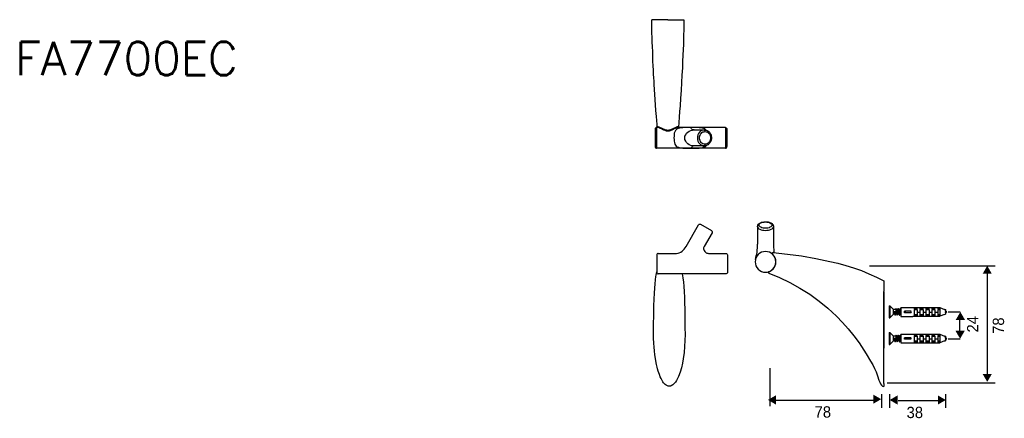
# Model space of a CAD drawing. Extents: x -1931 to -1488, y -1464 to -1285.
import ezdxf

# ---------------------------------------------------------------- set-up
doc = ezdxf.new("R2010")
doc.units = 0
doc.header["$LTSCALE"] = 23.1
doc.header["$MEASUREMENT"] = 0
doc.layers.get('0').update_dxf_attribs({"linetype": 'CONTINUOUS'})
doc.layers.add('_______1', color=160, linetype='CONTINUOUS')
doc.styles.get("Standard").update_dxf_attribs({"font": 'txt.shx', "bigfont": 'whgtxt.shx'})
doc.styles.add('STD', font='txt')

# ---------------------------------------------------------------- blocks, each defined once
blk = doc.blocks.new('AI9-BLK21')
at = {"layer": '_______1', "color": 7}
for p, q in [((-3.342001, 0.690656), (-3.275855, 0.690656)), ((-3.342001, 0.690656), (-3.342001, -0.698062)), ((-3.275855, 0.690656), (-2.845907, 0.260708)), ((-3.275855, 0.690656), (-3.275855, -0.698062)), ((-2.581324, 0.260708), (-2.845907, 0.260708)), ((-2.845907, -0.268115), (-2.845907, 0.260708)), ((-2.515867, 0.392999), (-2.581324, 0.260708)), ((-2.581324, 0.260708), (-2.581324, 0.260708)), ((-2.515867, 0.392999), (-2.515867, 0.359926)), ((-2.449721, 0.227635), (-2.515867, 0.359926)), ((-2.350503, 0.260708), (-2.482794, 0.260708)), ((-2.416648, -0.003876), (-2.449721, 0.227635)), ((-2.284357, 0.392999), (-2.350503, 0.260708)), ((-2.350503, 0.260708), (-2.350503, 0.260708)), ((-2.218211, 0.227635), (-2.251284, 0.359926)), ((-2.085919, 0.260708), (-2.218211, 0.260708)), ((-2.152065, -0.003876), (-2.218211, 0.227635)), ((-2.019773, 0.392999), (-2.085919, 0.260708)), ((-2.085919, 0.260708), (-2.085919, 0.260708)), ((-1.9867, 0.492218), (-0.598671, 0.492218)), ((-1.9867, 0.492218), (-1.9867, -0.532698)), ((-1.9867, 0.326853), (-1.9867, 0.359926)), ((-1.9867, 0.359926), (-1.9867, 0.326853)), ((-0.797109, 0.06227), (-1.557097, 0.06227)), ((-1.557097, -0.10275), (-1.557097, 0.06227)), ((-1.457878, -0.10275), (-1.457878, 0.06227)), ((-0.598671, 0.492218), (-0.598671, 0.492218)), ((-0.598671, 0.492218), (-0.433307, 0.492218)), ((-0.433307, 0.492218), (2.541189, 0.492218)), ((-0.433307, 0.492218), (-0.433307, 0.326853)), ((-0.102922, 0.459145), (-0.433307, 0.459145)), ((-0.102922, 0.426072), (-0.433307, 0.426072)), ((-0.433307, 0.326853), (-0.102922, 0.326853)), ((-0.433307, 0.260708), (-0.102922, 0.260708)), ((-0.433307, 0.260708), (-0.433307, -0.301187)), ((-0.102922, 0.326853), (-0.102922, 0.492218)), ((-0.102922, 0.260708), (-0.102922, -0.499625)), ((0.227807, 0.492218), (0.227807, 0.326853)), ((0.59092, 0.459145), (0.227807, 0.459145)), ((0.59092, 0.426072), (0.227807, 0.426072)), ((0.227807, 0.326853), (0.59092, 0.326853)), ((0.227807, 0.260708), (0.59092, 0.260708)), ((0.227807, 0.260708), (0.227807, -0.499625)), ((0.59092, 0.326853), (0.59092, 0.492218)), ((0.59092, 0.260708), (0.59092, -0.499625)), ((0.921649, 0.492218), (0.921649, 0.326853)), ((1.285107, 0.459145), (0.921649, 0.459145)), ((1.285107, 0.426072), (0.921649, 0.426072)), ((0.921649, 0.326853), (1.285107, 0.326853)), ((0.921649, 0.260708), (1.285107, 0.260708)), ((0.921649, 0.260708), (0.921649, -0.499625)), ((1.285107, 0.326853), (1.285107, 0.492218)), ((1.285107, 0.260708), (1.285107, -0.499625)), ((1.615836, 0.492218), (1.615836, 0.326853)), ((1.946565, 0.459145), (1.615836, 0.459145)), ((1.946565, 0.426072), (1.615836, 0.426072)), ((1.615836, 0.326853), (1.946565, 0.326853)), ((1.615836, 0.260708), (1.946565, 0.260708)), ((1.615836, 0.260708), (1.615836, -0.499625)), ((1.946565, 0.326853), (1.946565, 0.492218)), ((1.946565, 0.260708), (1.946565, -0.499625)), ((2.309678, 0.459145), (2.541189, 0.459145)), ((2.541189, 0.459145), (2.309678, 0.459145)), ((2.309678, 0.459145), (2.309678, 0.326853)), ((2.541189, 0.426072), (2.309678, 0.426072)), ((2.309678, 0.326853), (2.541189, 0.326853)), ((2.309678, 0.260708), (2.541189, 0.260708)), ((2.309678, 0.260708), (2.309678, -0.499625)), ((2.541189, 0.492218), (2.541189, -0.499625)), ((2.541189, 0.492218), (3.070011, 0.260708)), ((3.070011, 0.293781), (3.169229, 0.260708)), ((3.070011, 0.293781), (3.070011, 0.260708)), ((3.169229, 0.260708), (3.169229, -0.268115)), ((3.202302, 0.06227), (3.169229, 0.161489)), ((3.334594, -0.003876), (3.202302, 0.06227)), ((3.235375, 0.029197), (3.202302, 0.06227)), ((3.235375, 0.029197), (3.235375, -0.003876)), ((-3.342001, -0.698062), (-3.275855, -0.698062)), ((-3.275855, -0.698062), (-2.845907, -0.268115)), ((-2.713616, -0.268115), (-2.845907, -0.268115)), ((-2.680543, -0.003876), (-2.779761, -0.003876)), ((-2.746689, -0.268115), (-2.713616, -0.268115)), ((-2.713616, -0.268115), (-2.64747, -0.400406)), ((-2.64747, -0.367333), (-2.614397, -0.268115)), ((-2.64747, -0.400406), (-2.64747, -0.367333)), ((-2.482794, -0.268115), (-2.614397, -0.268115)), ((-2.614397, -0.268115), (-2.614397, -0.268115)), ((-2.482794, -0.268115), (-2.482794, -0.268115)), ((-2.482794, -0.268115), (-2.416648, -0.400406)), ((-2.383575, -0.367333), (-2.350503, -0.268115)), ((-2.218211, -0.268115), (-2.350503, -0.268115)), ((-2.350503, -0.268115), (-2.350503, -0.268115)), ((-2.218211, -0.268115), (-2.218211, -0.268115)), ((-2.218211, -0.268115), (-2.152065, -0.400406)), ((-2.118992, -0.367333), (-2.085919, -0.268115)), ((-1.9867, -0.268115), (-2.085919, -0.268115)), ((-2.085919, -0.268115), (-2.085919, -0.268115)), ((-2.019773, -0.003876), (-1.9867, -0.168896)), ((-1.9867, -0.532698), (-0.598671, -0.532698)), ((-0.797109, -0.10275), (-1.557097, -0.10275)), ((-0.598671, -0.499625), (-0.433307, -0.499625)), ((-0.598671, -0.499625), (-0.598671, -0.532698)), ((-0.433307, -0.301187), (-0.102922, -0.301187)), ((-0.433307, -0.33426), (-0.102922, -0.33426)), ((-0.433307, -0.33426), (-0.433307, -0.499625)), ((-0.102922, -0.433479), (-0.433307, -0.433479)), ((-0.102922, -0.499625), (-0.433307, -0.499625)), ((-0.433307, -0.499625), (-0.102922, -0.499625)), ((-0.102922, -0.036604), (0.227807, -0.036604)), ((-0.102922, -0.499625), (0.227807, -0.499625)), ((-0.102922, -0.499625), (0.227807, -0.499625)), ((0.227807, -0.301187), (0.59092, -0.301187)), ((0.227807, -0.33426), (0.59092, -0.33426)), ((0.59092, -0.433479), (0.227807, -0.433479)), ((0.59092, -0.499625), (0.227807, -0.499625)), ((0.227807, -0.499625), (0.59092, -0.499625)), ((0.59092, -0.036604), (0.921649, -0.036604)), ((0.59092, -0.499625), (0.921649, -0.499625)), ((0.59092, -0.499625), (0.921649, -0.499625)), ((0.921649, -0.301187), (1.285107, -0.301187)), ((0.921649, -0.33426), (1.285107, -0.33426)), ((1.285107, -0.433479), (0.921649, -0.433479)), ((1.285107, -0.499625), (0.921649, -0.499625)), ((0.921649, -0.499625), (1.285107, -0.499625)), ((1.285107, -0.036604), (1.615836, -0.036604)), ((1.285107, -0.499625), (1.615836, -0.499625)), ((1.285107, -0.499625), (1.615836, -0.499625)), ((1.615836, -0.301187), (1.946565, -0.301187)), ((1.615836, -0.33426), (1.946565, -0.33426)), ((1.946565, -0.433479), (1.615836, -0.433479)), ((1.946565, -0.499625), (1.615836, -0.499625)), ((1.615836, -0.499625), (1.946565, -0.499625)), ((1.946565, -0.036604), (2.309678, -0.036604)), ((1.946565, -0.499625), (2.309678, -0.499625)), ((1.946565, -0.499625), (2.309678, -0.499625)), ((2.309678, -0.301187), (2.541189, -0.301187)), ((2.309678, -0.33426), (2.541189, -0.33426)), ((2.541189, -0.433479), (2.309678, -0.433479)), ((2.541189, -0.499625), (2.309678, -0.499625)), ((2.309678, -0.499625), (2.541189, -0.499625)), ((3.070011, -0.301187), (2.541189, -0.499625)), ((3.070011, -0.301187), (3.169229, -0.268115)), ((3.070011, -0.301187), (3.070011, -0.301187)), ((3.169229, -0.003876), (3.169229, -0.036604)), ((3.169229, -0.036604), (3.202302, -0.069677)), ((3.169229, -0.10275), (3.202302, -0.069677)), ((3.202302, -0.069677), (3.235375, -0.135823)), ((3.235375, -0.003876), (3.235375, -0.003876)), ((3.235375, -0.135823), (3.268448, -0.135823)), ((3.301521, -0.036604), (3.268448, -0.135823)), ((3.301521, -0.036604), (3.334594, -0.003876)), ((3.301521, -0.036604), (3.301521, -0.036604))]:
    blk.add_line(p, q, dxfattribs=at)
for points in [[(-2.713616, -0.003876), (-2.680543, -0.201969), (-2.680543, -0.301187), (-2.680543, -0.367333), (-2.64747, -0.367333), (-2.64747, -0.400406), (-2.64747, -0.367333), (-2.614397, -0.367333), (-2.614397, -0.301187), (-2.614397, -0.201969), (-2.581324, -0.003876), (-2.54894, 0.194562), (-2.54894, 0.293781), (-2.54894, 0.326853), (-2.54894, 0.359926), (-2.515867, 0.392999), (-2.515867, 0.359926), (-2.515867, 0.326853), (-2.482794, 0.293781), (-2.482794, 0.194562), (-2.449721, -0.003876), (-2.449721, -0.201969), (-2.416648, -0.301187), (-2.416648, -0.367333), (-2.383575, -0.400406), (-2.383575, -0.367333), (-2.350503, -0.301187), (-2.350503, -0.201969), (-2.31743, -0.003876), (-2.31743, 0.194562), (-2.284357, 0.293781), (-2.284357, 0.326853), (-2.284357, 0.359926), (-2.284357, 0.392999), (-2.251284, 0.392999), (-2.251284, 0.359926), (-2.251284, 0.326853), (-2.251284, 0.293781), (-2.218211, 0.194562), (-2.185138, -0.003876), (-2.185138, -0.201969), (-2.152065, -0.301187), (-2.152065, -0.367333), (-2.118992, -0.400406), (-2.118992, -0.367333), (-2.118992, -0.301187), (-2.085919, -0.201969), (-2.085919, -0.003876), (-2.052846, 0.194562), (-2.052846, 0.293781), (-2.019773, 0.326853), (-2.019773, 0.359926), (-2.019773, 0.392999), (-1.9867, 0.359926), (-1.9867, 0.326853), (-1.9867, 0.293781)], [(-2.581324, 0.260708), (-2.581324, 0.227635), (-2.54894, 0.194562), (-2.54894, 0.128416), (-2.515867, -0.003876)], [(-2.350503, 0.260708), (-2.31743, 0.227635), (-2.31743, 0.194562), (-2.284357, 0.128416), (-2.284357, -0.003876)], [(-2.284357, 0.392999), (-2.251284, 0.392999), (-2.251284, 0.359926)], [(-2.251284, 0.359926), (-2.218211, 0.161489), (-2.185138, -0.003876), (-2.185138, -0.201969), (-2.152065, -0.301187), (-2.152065, -0.400406)], [(-2.085919, 0.260708), (-2.052846, 0.227635), (-2.052846, 0.194562), (-2.019773, 0.128416), (-2.019773, -0.003876)], [(-0.797109, 0.06227), (-0.830182, 0.029197), (-0.830182, -0.003876)], [(3.169229, 0.161489), (3.202302, 0.029197), (3.202302, -0.069677), (3.235375, -0.135823)], [(-2.779761, -0.003876), (-2.779761, -0.135823), (-2.746689, -0.268115)], [(-2.713616, -0.003876), (-2.680543, -0.201969), (-2.680543, -0.301187), (-2.64747, -0.400406)], [(-2.614397, -0.268115), (-2.614397, -0.235042), (-2.64747, -0.201969), (-2.64747, -0.135823), (-2.680543, -0.003876)], [(-2.515867, -0.003876), (-2.515867, -0.135823), (-2.482794, -0.268115)], [(-2.350503, -0.268115), (-2.383575, -0.235042), (-2.383575, -0.201969), (-2.383575, -0.135823), (-2.416648, -0.003876)], [(-2.284357, -0.003876), (-2.251284, -0.135823), (-2.218211, -0.268115)], [(-2.085919, -0.268115), (-2.118992, -0.268115), (-2.118992, -0.235042), (-2.118992, -0.201969), (-2.152065, -0.135823), (-2.152065, -0.003876)], [(-2.152065, -0.400406), (-2.118992, -0.400406), (-2.118992, -0.367333)], [(-0.830182, -0.003876), (-0.830182, -0.036604), (-0.797109, -0.10275)], [(3.301521, -0.036604), (3.268448, -0.036604), (3.235375, -0.003876)]]:
    blk.add_lwpolyline(points, dxfattribs=at)
blk = doc.blocks.new('AI9-BLK22')
at = {"layer": '_______1', "color": 7}
for p, q in [((-3.342001, 0.690656), (-3.275855, 0.690656)), ((-3.342001, 0.690656), (-3.342001, -0.698062)), ((-3.275855, 0.690656), (-2.845907, 0.260708)), ((-3.275855, 0.690656), (-3.275855, -0.698062)), ((-2.581324, 0.260708), (-2.845907, 0.260708)), ((-2.845907, -0.268115), (-2.845907, 0.260708)), ((-2.515867, 0.392999), (-2.581324, 0.260708)), ((-2.581324, 0.260708), (-2.581324, 0.260708)), ((-2.515867, 0.392999), (-2.515867, 0.359926)), ((-2.449721, 0.227635), (-2.515867, 0.359926)), ((-2.350503, 0.260708), (-2.482794, 0.260708)), ((-2.416648, -0.003876), (-2.449721, 0.227635)), ((-2.284357, 0.392999), (-2.350503, 0.260708)), ((-2.350503, 0.260708), (-2.350503, 0.260708)), ((-2.218211, 0.227635), (-2.251284, 0.359926)), ((-2.085919, 0.260708), (-2.218211, 0.260708)), ((-2.152065, -0.003876), (-2.218211, 0.227635)), ((-2.019773, 0.392999), (-2.085919, 0.260708)), ((-2.085919, 0.260708), (-2.085919, 0.260708)), ((-1.9867, 0.492218), (-0.598671, 0.492218)), ((-1.9867, 0.492218), (-1.9867, -0.532698)), ((-1.9867, 0.326853), (-1.9867, 0.359926)), ((-1.9867, 0.359926), (-1.9867, 0.326853)), ((-0.797109, 0.06227), (-1.557097, 0.06227)), ((-1.557097, -0.10275), (-1.557097, 0.06227)), ((-1.457878, -0.10275), (-1.457878, 0.06227)), ((-0.598671, 0.492218), (-0.598671, 0.492218)), ((-0.598671, 0.492218), (-0.433307, 0.492218)), ((-0.433307, 0.492218), (2.541189, 0.492218)), ((-0.433307, 0.492218), (-0.433307, 0.326853)), ((-0.102922, 0.459145), (-0.433307, 0.459145)), ((-0.102922, 0.426072), (-0.433307, 0.426072)), ((-0.433307, 0.326853), (-0.102922, 0.326853)), ((-0.433307, 0.260708), (-0.102922, 0.260708)), ((-0.433307, 0.260708), (-0.433307, -0.301187)), ((-0.102922, 0.326853), (-0.102922, 0.492218)), ((-0.102922, 0.260708), (-0.102922, -0.499625)), ((0.227807, 0.492218), (0.227807, 0.326853)), ((0.59092, 0.459145), (0.227807, 0.459145)), ((0.59092, 0.426072), (0.227807, 0.426072)), ((0.227807, 0.326853), (0.59092, 0.326853)), ((0.227807, 0.260708), (0.59092, 0.260708)), ((0.227807, 0.260708), (0.227807, -0.499625)), ((0.59092, 0.326853), (0.59092, 0.492218)), ((0.59092, 0.260708), (0.59092, -0.499625)), ((0.921649, 0.492218), (0.921649, 0.326853)), ((1.285107, 0.459145), (0.921649, 0.459145)), ((1.285107, 0.426072), (0.921649, 0.426072)), ((0.921649, 0.326853), (1.285107, 0.326853)), ((0.921649, 0.260708), (1.285107, 0.260708)), ((0.921649, 0.260708), (0.921649, -0.499625)), ((1.285107, 0.326853), (1.285107, 0.492218)), ((1.285107, 0.260708), (1.285107, -0.499625)), ((1.615836, 0.492218), (1.615836, 0.326853)), ((1.946565, 0.459145), (1.615836, 0.459145)), ((1.946565, 0.426072), (1.615836, 0.426072)), ((1.615836, 0.326853), (1.946565, 0.326853)), ((1.615836, 0.260708), (1.946565, 0.260708)), ((1.615836, 0.260708), (1.615836, -0.499625)), ((1.946565, 0.326853), (1.946565, 0.492218)), ((1.946565, 0.260708), (1.946565, -0.499625)), ((2.309678, 0.459145), (2.541189, 0.459145)), ((2.541189, 0.459145), (2.309678, 0.459145)), ((2.309678, 0.459145), (2.309678, 0.326853)), ((2.541189, 0.426072), (2.309678, 0.426072)), ((2.309678, 0.326853), (2.541189, 0.326853)), ((2.309678, 0.260708), (2.541189, 0.260708)), ((2.309678, 0.260708), (2.309678, -0.499625)), ((2.541189, 0.492218), (2.541189, -0.499625)), ((2.541189, 0.492218), (3.070011, 0.260708)), ((3.070011, 0.293781), (3.169229, 0.260708)), ((3.070011, 0.293781), (3.070011, 0.260708)), ((3.169229, 0.260708), (3.169229, -0.268115)), ((3.202302, 0.06227), (3.169229, 0.161489)), ((3.334594, -0.003876), (3.202302, 0.06227)), ((3.235375, 0.029197), (3.202302, 0.06227)), ((3.235375, 0.029197), (3.235375, -0.003876)), ((-3.342001, -0.698062), (-3.275855, -0.698062)), ((-3.275855, -0.698062), (-2.845907, -0.268115)), ((-2.713616, -0.268115), (-2.845907, -0.268115)), ((-2.680543, -0.003876), (-2.779761, -0.003876)), ((-2.746689, -0.268115), (-2.713616, -0.268115)), ((-2.713616, -0.268115), (-2.64747, -0.400406)), ((-2.64747, -0.367333), (-2.614397, -0.268115)), ((-2.64747, -0.400406), (-2.64747, -0.367333)), ((-2.482794, -0.268115), (-2.614397, -0.268115)), ((-2.614397, -0.268115), (-2.614397, -0.268115)), ((-2.482794, -0.268115), (-2.482794, -0.268115)), ((-2.482794, -0.268115), (-2.416648, -0.400406)), ((-2.383575, -0.367333), (-2.350503, -0.268115)), ((-2.218211, -0.268115), (-2.350503, -0.268115)), ((-2.350503, -0.268115), (-2.350503, -0.268115)), ((-2.218211, -0.268115), (-2.218211, -0.268115)), ((-2.218211, -0.268115), (-2.152065, -0.400406)), ((-2.118992, -0.367333), (-2.085919, -0.268115)), ((-1.9867, -0.268115), (-2.085919, -0.268115)), ((-2.085919, -0.268115), (-2.085919, -0.268115)), ((-2.019773, -0.003876), (-1.9867, -0.168896)), ((-1.9867, -0.532698), (-0.598671, -0.532698)), ((-0.797109, -0.10275), (-1.557097, -0.10275)), ((-0.598671, -0.499625), (-0.433307, -0.499625)), ((-0.598671, -0.499625), (-0.598671, -0.532698)), ((-0.433307, -0.301187), (-0.102922, -0.301187)), ((-0.433307, -0.33426), (-0.102922, -0.33426)), ((-0.433307, -0.33426), (-0.433307, -0.499625)), ((-0.102922, -0.433479), (-0.433307, -0.433479)), ((-0.102922, -0.499625), (-0.433307, -0.499625)), ((-0.433307, -0.499625), (-0.102922, -0.499625)), ((-0.102922, -0.036604), (0.227807, -0.036604)), ((-0.102922, -0.499625), (0.227807, -0.499625)), ((-0.102922, -0.499625), (0.227807, -0.499625)), ((0.227807, -0.301187), (0.59092, -0.301187)), ((0.227807, -0.33426), (0.59092, -0.33426)), ((0.59092, -0.433479), (0.227807, -0.433479)), ((0.59092, -0.499625), (0.227807, -0.499625)), ((0.227807, -0.499625), (0.59092, -0.499625)), ((0.59092, -0.036604), (0.921649, -0.036604)), ((0.59092, -0.499625), (0.921649, -0.499625)), ((0.59092, -0.499625), (0.921649, -0.499625)), ((0.921649, -0.301187), (1.285107, -0.301187)), ((0.921649, -0.33426), (1.285107, -0.33426)), ((1.285107, -0.433479), (0.921649, -0.433479)), ((1.285107, -0.499625), (0.921649, -0.499625)), ((0.921649, -0.499625), (1.285107, -0.499625)), ((1.285107, -0.036604), (1.615836, -0.036604)), ((1.285107, -0.499625), (1.615836, -0.499625)), ((1.285107, -0.499625), (1.615836, -0.499625)), ((1.615836, -0.301187), (1.946565, -0.301187)), ((1.615836, -0.33426), (1.946565, -0.33426)), ((1.946565, -0.433479), (1.615836, -0.433479)), ((1.946565, -0.499625), (1.615836, -0.499625)), ((1.615836, -0.499625), (1.946565, -0.499625)), ((1.946565, -0.036604), (2.309678, -0.036604)), ((1.946565, -0.499625), (2.309678, -0.499625)), ((1.946565, -0.499625), (2.309678, -0.499625)), ((2.309678, -0.301187), (2.541189, -0.301187)), ((2.309678, -0.33426), (2.541189, -0.33426)), ((2.541189, -0.433479), (2.309678, -0.433479)), ((2.541189, -0.499625), (2.309678, -0.499625)), ((2.309678, -0.499625), (2.541189, -0.499625)), ((3.070011, -0.301187), (2.541189, -0.499625)), ((3.070011, -0.301187), (3.169229, -0.268115)), ((3.070011, -0.301187), (3.070011, -0.301187)), ((3.169229, -0.003876), (3.169229, -0.036604)), ((3.169229, -0.036604), (3.202302, -0.069677)), ((3.169229, -0.10275), (3.202302, -0.069677)), ((3.202302, -0.069677), (3.235375, -0.135823)), ((3.235375, -0.003876), (3.235375, -0.003876)), ((3.235375, -0.135823), (3.268448, -0.135823)), ((3.301521, -0.036604), (3.268448, -0.135823)), ((3.301521, -0.036604), (3.334594, -0.003876)), ((3.301521, -0.036604), (3.301521, -0.036604))]:
    blk.add_line(p, q, dxfattribs=at)
for points in [[(-2.713616, -0.003876), (-2.680543, -0.201969), (-2.680543, -0.301187), (-2.680543, -0.367333), (-2.64747, -0.367333), (-2.64747, -0.400406), (-2.64747, -0.367333), (-2.614397, -0.367333), (-2.614397, -0.301187), (-2.614397, -0.201969), (-2.581324, -0.003876), (-2.54894, 0.194562), (-2.54894, 0.293781), (-2.54894, 0.326853), (-2.54894, 0.359926), (-2.515867, 0.392999), (-2.515867, 0.359926), (-2.515867, 0.326853), (-2.482794, 0.293781), (-2.482794, 0.194562), (-2.449721, -0.003876), (-2.449721, -0.201969), (-2.416648, -0.301187), (-2.416648, -0.367333), (-2.383575, -0.400406), (-2.383575, -0.367333), (-2.350503, -0.301187), (-2.350503, -0.201969), (-2.31743, -0.003876), (-2.31743, 0.194562), (-2.284357, 0.293781), (-2.284357, 0.326853), (-2.284357, 0.359926), (-2.284357, 0.392999), (-2.251284, 0.392999), (-2.251284, 0.359926), (-2.251284, 0.326853), (-2.251284, 0.293781), (-2.218211, 0.194562), (-2.185138, -0.003876), (-2.185138, -0.201969), (-2.152065, -0.301187), (-2.152065, -0.367333), (-2.118992, -0.400406), (-2.118992, -0.367333), (-2.118992, -0.301187), (-2.085919, -0.201969), (-2.085919, -0.003876), (-2.052846, 0.194562), (-2.052846, 0.293781), (-2.019773, 0.326853), (-2.019773, 0.359926), (-2.019773, 0.392999), (-1.9867, 0.359926), (-1.9867, 0.326853), (-1.9867, 0.293781)], [(-2.581324, 0.260708), (-2.581324, 0.227635), (-2.54894, 0.194562), (-2.54894, 0.128416), (-2.515867, -0.003876)], [(-2.350503, 0.260708), (-2.31743, 0.227635), (-2.31743, 0.194562), (-2.284357, 0.128416), (-2.284357, -0.003876)], [(-2.284357, 0.392999), (-2.251284, 0.392999), (-2.251284, 0.359926)], [(-2.251284, 0.359926), (-2.218211, 0.161489), (-2.185138, -0.003876), (-2.185138, -0.201969), (-2.152065, -0.301187), (-2.152065, -0.400406)], [(-2.085919, 0.260708), (-2.052846, 0.227635), (-2.052846, 0.194562), (-2.019773, 0.128416), (-2.019773, -0.003876)], [(-0.797109, 0.06227), (-0.830182, 0.029197), (-0.830182, -0.003876)], [(3.169229, 0.161489), (3.202302, 0.029197), (3.202302, -0.069677), (3.235375, -0.135823)], [(-2.779761, -0.003876), (-2.779761, -0.135823), (-2.746689, -0.268115)], [(-2.713616, -0.003876), (-2.680543, -0.201969), (-2.680543, -0.301187), (-2.64747, -0.400406)], [(-2.614397, -0.268115), (-2.614397, -0.235042), (-2.64747, -0.201969), (-2.64747, -0.135823), (-2.680543, -0.003876)], [(-2.515867, -0.003876), (-2.515867, -0.135823), (-2.482794, -0.268115)], [(-2.350503, -0.268115), (-2.383575, -0.235042), (-2.383575, -0.201969), (-2.383575, -0.135823), (-2.416648, -0.003876)], [(-2.284357, -0.003876), (-2.251284, -0.135823), (-2.218211, -0.268115)], [(-2.085919, -0.268115), (-2.118992, -0.268115), (-2.118992, -0.235042), (-2.118992, -0.201969), (-2.152065, -0.135823), (-2.152065, -0.003876)], [(-2.152065, -0.400406), (-2.118992, -0.400406), (-2.118992, -0.367333)], [(-0.830182, -0.003876), (-0.830182, -0.036604), (-0.797109, -0.10275)], [(3.301521, -0.036604), (3.268448, -0.036604), (3.235375, -0.003876)]]:
    blk.add_lwpolyline(points, dxfattribs=at)

msp = doc.modelspace()

# ---------------------------------------------------------------- hatches: boundary and pattern name
at = {"layer": '_______1'}
for points in [[(-1495.24, -1398.97), (-1497.32, -1398.97), (-1496.28, -1397.17), (-1495.24, -1395.38), (-1494.2, -1397.17), (-1493.17, -1398.97)], [(-1507.33, -1419.72), (-1509.41, -1419.72), (-1508.37, -1417.92), (-1507.33, -1416.13), (-1506.3, -1417.92), (-1505.26, -1419.72)], [(-1507.45, -1424.64), (-1505.37, -1424.64), (-1506.41, -1426.44), (-1507.45, -1428.23), (-1508.49, -1426.44), (-1509.52, -1424.64)], [(-1495.24, -1444.07), (-1493.17, -1444.07), (-1494.2, -1445.87), (-1495.24, -1447.66), (-1496.28, -1445.87), (-1497.32, -1444.07)], [(-1546.56, -1455.43), (-1546.56, -1453.36), (-1544.76, -1454.39), (-1542.96, -1455.43), (-1544.76, -1456.47), (-1546.56, -1457.51)], [(-1590.36, -1455.77), (-1590.36, -1457.85), (-1592.16, -1456.81), (-1593.96, -1455.77), (-1592.16, -1454.74), (-1590.36, -1453.7)], [(-1535.56, -1455.81), (-1535.56, -1457.88), (-1537.36, -1456.84), (-1539.15, -1455.81), (-1537.36, -1454.77), (-1535.56, -1453.73)], [(-1517.47, -1455.81), (-1517.47, -1453.73), (-1515.68, -1454.77), (-1513.88, -1455.81), (-1515.68, -1456.84), (-1517.47, -1457.88)]]:
    msp.add_hatch(color=2, dxfattribs=at).paths.add_polyline_path(points)

# ---------------------------------------------------------------- linework, layer by layer
at = {"layer": '_______1', "color": 7}
for p, q in [((-1638.97, -1284.54), (-1646.18, -1284.54)), ((-1638.97, -1284.54), (-1631.83, -1284.54)), ((-1638.97, -1284.54), (-1638.97, -1284.54)), ((-1643.23, -1333.08), (-1644.03, -1333.08)), ((-1644.03, -1333.08), (-1644.03, -1342.44)), ((-1643.29, -1333.08), (-1643.29, -1333.08)), ((-1613.09, -1333.08), (-1634.78, -1333.08)), ((-1634.66, -1333.08), (-1634.72, -1333.08)), ((-1628.56, -1333.14), (-1628.62, -1333.14)), ((-1613.09, -1333.08), (-1613.09, -1342.44)), ((-1644.71, -1333.82), (-1644.71, -1341.7)), ((-1627.21, -1334.19), (-1622.58, -1334.19)), ((-1622.4, -1334.19), (-1622.58, -1334.19)), ((-1612.42, -1333.82), (-1612.42, -1337.76)), ((-1612.42, -1333.82), (-1612.42, -1333.82)), ((-1612.42, -1337.76), (-1612.42, -1341.7)), ((-1613.09, -1342.44), (-1644.03, -1342.44)), ((-1628.56, -1342.44), (-1628.56, -1342.44)), ((-1622.58, -1341.4), (-1627.21, -1341.4)), ((-1622.58, -1341.4), (-1622.4, -1341.34)), ((-1622.21, -1340.66), (-1622.21, -1340.66)), ((-1622.21, -1340.66), (-1622.21, -1340.66)), ((-1630.78, -1386.61), (-1625.23, -1376.94)), ((-1624.25, -1376.69), (-1619.38, -1379.53)), ((-1598.61, -1377.49), (-1598.61, -1377.68)), ((-1598.61, -1377.86), (-1598.61, -1377.56)), ((-1598.61, -1377.68), (-1598.61, -1385.69)), ((-1591.47, -1377.56), (-1591.47, -1377.8)), ((-1591.47, -1377.68), (-1591.47, -1385.69)), ((-1619.07, -1380.51), (-1622.65, -1386.61)), ((-1591.47, -1385.69), (-1591.22, -1389.51)), ((-1643.97, -1390.49), (-1643.97, -1398.31)), ((-1643.29, -1389.81), (-1635.65, -1389.81)), ((-1620.49, -1389.81), (-1612.85, -1389.81)), ((-1612.11, -1390.49), (-1612.11, -1398.31)), ((-1591.16, -1390.98), (-1591.9, -1390.12)), ((-1590.42, -1393.88), (-1590.36, -1393.57)), ((-1590.42, -1394.43), (-1590.36, -1393.57)), ((-1612.85, -1398.99), (-1643.29, -1398.99)), ((-1593.5, -1398.01), (-1593.31, -1397.94)), ((-1541.8, -1402.2), (-1541.8, -1406.88)), ((-1541.8, -1448.39), (-1541.8, -1406.88)), ((-1541.8, -1407.25), (-1541.8, -1432.44)), ((-1541.8, -1448.39), (-1541.8, -1449.69))]:
    msp.add_line(p, q, dxfattribs=at)
at = {"layer": '_______1', "color": 2}
for p, q in [((-1548.23, -1395.46), (-1491.65, -1395.46)), ((-1495.07, -1446.47), (-1495.07, -1398.97)), ((-1512.76, -1416.16), (-1507.5, -1416.16)), ((-1507.62, -1425.61), (-1507.62, -1417.68)), ((-1512.76, -1428.31), (-1507.5, -1428.31)), ((-1593.03, -1441.46), (-1593.03, -1458.61)), ((-1540.25, -1448.09), (-1491.64, -1448.09)), ((-1542.89, -1453.24), (-1542.89, -1459.4)), ((-1539.24, -1453.24), (-1539.24, -1459.4)), ((-1513.97, -1453.24), (-1513.97, -1459.4)), ((-1591.71, -1455.81), (-1545.49, -1455.81)), ((-1535.3, -1455.98), (-1515.76, -1455.98))]:
    msp.add_line(p, q, dxfattribs=at)
at = {"layer": '_______1', "color": 7}
for points in [[(-1643.72, -1332.9), (-1643.84, -1331.79), (-1643.97, -1329.94), (-1644.09, -1328.21), (-1644.34, -1325.51), (-1644.52, -1322.86), (-1644.83, -1318.18), (-1645.14, -1313.68), (-1645.2, -1312.26), (-1645.26, -1310.78), (-1645.38, -1309.12), (-1645.44, -1307.33), (-1645.57, -1305.36), (-1645.69, -1303.21), (-1645.75, -1300.93), (-1645.81, -1298.89), (-1645.94, -1296.74), (-1646, -1294.58), (-1646.06, -1292.36), (-1646.12, -1290.64), (-1646.12, -1288.98), (-1646.18, -1287.38), (-1646.18, -1285.84), (-1646.18, -1284.54)], [(-1631.83, -1284.54), (-1631.83, -1285.47), (-1631.83, -1286.45), (-1631.83, -1287.38), (-1631.83, -1288.36), (-1631.83, -1289.29), (-1631.89, -1291.32), (-1631.95, -1293.47), (-1632.01, -1295.69), (-1632.07, -1298.03), (-1632.2, -1300.56), (-1632.32, -1303.33), (-1632.44, -1306.16), (-1632.63, -1309.49), (-1632.81, -1312.88), (-1633, -1316.39), (-1633.24, -1319.9), (-1633.49, -1323.35), (-1633.68, -1325.94), (-1633.86, -1328.46), (-1634.04, -1330.86), (-1634.23, -1332.9)], [(-1644.03, -1333.08), (-1644.27, -1333.14), (-1644.52, -1333.33), (-1644.71, -1333.57), (-1644.71, -1333.82)], [(-1643.6, -1332.77), (-1643.72, -1332.77), (-1643.72, -1332.84), (-1643.72, -1332.9)], [(-1643.66, -1333.08), (-1643.72, -1333.02), (-1643.72, -1332.84)], [(-1638.97, -1334.38), (-1639.41, -1334.31), (-1639.84, -1334.25), (-1640.51, -1334.01), (-1641.19, -1333.7), (-1641.81, -1333.45), (-1642.36, -1333.21), (-1642.86, -1332.96), (-1643.29, -1332.84), (-1643.6, -1332.77)], [(-1638.97, -1334.75), (-1639.53, -1334.68), (-1640.21, -1334.5), (-1640.76, -1334.25), (-1641.32, -1334.01), (-1641.81, -1333.76), (-1642.24, -1333.51), (-1642.67, -1333.33), (-1643.04, -1333.14), (-1643.16, -1333.14), (-1643.29, -1333.08)], [(-1634.41, -1332.77), (-1634.72, -1332.84), (-1635.09, -1332.96), (-1635.58, -1333.21), (-1636.14, -1333.45), (-1636.76, -1333.7), (-1637.43, -1334.01), (-1638.17, -1334.25), (-1638.54, -1334.31), (-1638.97, -1334.38)], [(-1634.72, -1333.08), (-1634.78, -1333.14), (-1634.91, -1333.14), (-1635.28, -1333.33), (-1635.71, -1333.51), (-1636.14, -1333.76), (-1636.63, -1334.01), (-1637.19, -1334.25), (-1637.93, -1334.56), (-1638.42, -1334.68), (-1638.97, -1334.75)], [(-1628.62, -1333.14), (-1629.61, -1333.14), (-1630.59, -1333.14), (-1631.52, -1333.14), (-1632.2, -1333.21), (-1632.94, -1333.27), (-1633.55, -1333.39), (-1634.17, -1333.51), (-1634.72, -1333.76), (-1635.21, -1334.07), (-1635.58, -1334.5), (-1635.83, -1335.05), (-1636.08, -1335.67), (-1636.14, -1336.35), (-1636.2, -1337.02), (-1636.26, -1337.76)], [(-1634.23, -1332.9), (-1634.23, -1332.84), (-1634.29, -1332.77), (-1634.41, -1332.77)], [(-1634.23, -1332.84), (-1634.29, -1333.02), (-1634.29, -1333.08)], [(-1627.21, -1334.19), (-1627.33, -1334.19), (-1627.51, -1334.19), (-1627.76, -1334.07), (-1628.07, -1333.94), (-1628.32, -1333.7), (-1628.5, -1333.45), (-1628.56, -1333.27), (-1628.62, -1333.14)], [(-1621.72, -1334.31), (-1621.91, -1334.07), (-1622.4, -1333.76), (-1622.95, -1333.51), (-1623.57, -1333.39), (-1624.25, -1333.27), (-1624.93, -1333.21), (-1625.6, -1333.14), (-1626.59, -1333.14), (-1627.58, -1333.14), (-1628.56, -1333.14)], [(-1613.09, -1333.08), (-1612.79, -1333.21), (-1612.54, -1333.39), (-1612.42, -1333.57), (-1612.42, -1333.82)], [(-1638.97, -1334.38), (-1638.97, -1334.5), (-1638.97, -1334.56), (-1638.97, -1334.68), (-1638.97, -1334.75)], [(-1636.26, -1337.76), (-1636.2, -1338.5), (-1636.14, -1339.24), (-1636.02, -1339.92), (-1635.83, -1340.54), (-1635.58, -1341.03), (-1635.21, -1341.46), (-1634.72, -1341.77), (-1634.17, -1342.01), (-1633.55, -1342.2), (-1632.87, -1342.26), (-1632.2, -1342.38), (-1631.52, -1342.38), (-1630.53, -1342.44), (-1629.55, -1342.44), (-1628.56, -1342.44)], [(-1631.33, -1337.76), (-1631.33, -1337.39), (-1631.27, -1337.02), (-1630.96, -1336.35), (-1630.59, -1335.67), (-1630.04, -1335.18), (-1629.42, -1334.75), (-1628.68, -1334.44), (-1627.95, -1334.25), (-1627.21, -1334.19)], [(-1627.21, -1341.4), (-1627.95, -1341.34), (-1628.68, -1341.15), (-1629.42, -1340.84), (-1630.04, -1340.41), (-1630.59, -1339.86), (-1630.96, -1339.24), (-1631.27, -1338.56), (-1631.33, -1338.13), (-1631.33, -1337.76)], [(-1622.58, -1334.19), (-1623.2, -1334.25), (-1623.75, -1334.44), (-1624.31, -1334.81), (-1624.8, -1335.24), (-1625.17, -1335.79), (-1625.48, -1336.41), (-1625.6, -1337.09), (-1625.67, -1337.76), (-1625.6, -1338.5), (-1625.48, -1339.18), (-1625.17, -1339.8), (-1624.8, -1340.35), (-1624.31, -1340.78), (-1623.75, -1341.09), (-1623.2, -1341.34), (-1622.58, -1341.4)], [(-1624.74, -1337.76), (-1624.68, -1337.21), (-1624.49, -1336.65), (-1624.31, -1336.16), (-1624, -1335.73), (-1623.63, -1335.36), (-1623.2, -1335.12), (-1622.71, -1334.99), (-1622.21, -1334.93)], [(-1622.21, -1340.66), (-1622.71, -1340.6), (-1623.2, -1340.41), (-1623.63, -1340.17), (-1624, -1339.8), (-1624.31, -1339.36), (-1624.49, -1338.87), (-1624.68, -1338.32), (-1624.74, -1337.76)], [(-1622.21, -1334.93), (-1622.28, -1334.62), (-1622.34, -1334.38), (-1622.46, -1334.25), (-1622.58, -1334.19)], [(-1622.4, -1334.19), (-1622.09, -1334.25), (-1621.72, -1334.31), (-1621.35, -1334.44), (-1621.04, -1334.62), (-1620.61, -1334.93), (-1620.3, -1335.24), (-1620.12, -1335.49), (-1619.93, -1335.73), (-1619.87, -1335.91), (-1619.69, -1336.16), (-1619.56, -1336.53), (-1619.44, -1336.96), (-1619.38, -1337.46), (-1619.38, -1338.2), (-1619.5, -1338.81), (-1619.69, -1339.3), (-1619.93, -1339.8), (-1620.06, -1339.98), (-1620.18, -1340.17), (-1620.37, -1340.35), (-1620.55, -1340.6), (-1620.86, -1340.84), (-1621.29, -1341.09), (-1621.6, -1341.21), (-1621.97, -1341.34), (-1622.4, -1341.4)], [(-1622.21, -1334.93), (-1621.72, -1334.99), (-1621.29, -1335.12), (-1620.86, -1335.36), (-1620.49, -1335.73), (-1620.18, -1336.16), (-1619.93, -1336.65), (-1619.81, -1337.21), (-1619.75, -1337.76)], [(-1619.75, -1337.76), (-1619.81, -1338.32), (-1619.93, -1338.87), (-1620.18, -1339.36), (-1620.49, -1339.8), (-1620.86, -1340.17), (-1621.29, -1340.41), (-1621.72, -1340.6), (-1622.21, -1340.66)], [(-1644.71, -1341.7), (-1644.71, -1342.01), (-1644.52, -1342.26), (-1644.27, -1342.38), (-1644.03, -1342.44)], [(-1628.56, -1342.44), (-1627.58, -1342.44), (-1626.59, -1342.44), (-1625.6, -1342.38), (-1624.93, -1342.38), (-1624.25, -1342.26), (-1623.57, -1342.2), (-1622.95, -1342.01), (-1622.4, -1341.77), (-1621.91, -1341.46), (-1621.72, -1341.21)], [(-1627.39, -1341.34), (-1627.51, -1341.4), (-1627.76, -1341.46), (-1628.01, -1341.64), (-1628.25, -1341.89), (-1628.44, -1342.07), (-1628.5, -1342.32), (-1628.56, -1342.44)], [(-1622.21, -1340.66), (-1622.28, -1340.97), (-1622.34, -1341.21), (-1622.46, -1341.34), (-1622.58, -1341.4)], [(-1613.09, -1342.44), (-1612.79, -1342.38), (-1612.54, -1342.2), (-1612.42, -1341.95), (-1612.42, -1341.7)], [(-1625.23, -1376.94), (-1625.05, -1376.75), (-1624.86, -1376.63), (-1624.62, -1376.63), (-1624.37, -1376.63), (-1624.25, -1376.69)], [(-1598.61, -1377.49), (-1598.55, -1377.25), (-1598.49, -1377), (-1598.31, -1376.69), (-1598.06, -1376.45), (-1597.94, -1376.32), (-1597.63, -1376.14), (-1597.26, -1375.95), (-1596.89, -1375.77), (-1596.4, -1375.65), (-1595.72, -1375.52), (-1595.35, -1375.52), (-1595.04, -1375.52), (-1594.36, -1375.52), (-1593.87, -1375.58), (-1593.44, -1375.71), (-1593.01, -1375.83), (-1592.7, -1376.02), (-1592.39, -1376.14), (-1592.08, -1376.38), (-1591.9, -1376.57), (-1591.65, -1376.88), (-1591.53, -1377.19), (-1591.47, -1377.56)], [(-1597.94, -1377.06), (-1598.24, -1377.06), (-1598.49, -1377.25), (-1598.61, -1377.43), (-1598.61, -1377.68)], [(-1598.61, -1377.68), (-1598.55, -1377.99), (-1598.37, -1378.36), (-1598.06, -1378.67), (-1597.57, -1378.91), (-1597.01, -1379.16), (-1596.4, -1379.34), (-1595.72, -1379.4), (-1595.04, -1379.47), (-1594.36, -1379.4), (-1593.68, -1379.34), (-1593.07, -1379.16), (-1592.51, -1378.91), (-1592.02, -1378.67), (-1591.71, -1378.36), (-1591.53, -1377.99), (-1591.47, -1377.8)], [(-1597.94, -1377), (-1597.87, -1376.75), (-1597.69, -1376.51), (-1597.44, -1376.2), (-1597.07, -1376.02), (-1596.64, -1375.83), (-1596.15, -1375.71), (-1595.6, -1375.65), (-1595.04, -1375.58)], [(-1595.04, -1378.48), (-1595.6, -1378.42), (-1596.15, -1378.36), (-1596.64, -1378.23), (-1597.07, -1378.05), (-1597.44, -1377.86), (-1597.69, -1377.56), (-1597.87, -1377.31), (-1597.94, -1377.06)], [(-1595.04, -1375.58), (-1594.49, -1375.65), (-1593.93, -1375.71), (-1593.44, -1375.83), (-1593.01, -1376.02), (-1592.64, -1376.26), (-1592.39, -1376.51), (-1592.21, -1376.75), (-1592.14, -1377.06)], [(-1592.14, -1377.06), (-1592.21, -1377.31), (-1592.39, -1377.56), (-1592.64, -1377.8), (-1593.01, -1378.05), (-1593.44, -1378.23), (-1593.93, -1378.36), (-1594.49, -1378.42), (-1595.04, -1378.48)], [(-1592.14, -1377.06), (-1591.84, -1377.06), (-1591.59, -1377.25), (-1591.47, -1377.43), (-1591.47, -1377.56)], [(-1619.38, -1379.53), (-1619.19, -1379.71), (-1619.07, -1379.9), (-1619.01, -1380.14), (-1619.01, -1380.39), (-1619.07, -1380.51)], [(-1635.65, -1389.81), (-1635.03, -1389.81), (-1634.41, -1389.69), (-1633.86, -1389.57), (-1633.18, -1389.26), (-1632.57, -1388.83), (-1632.07, -1388.4), (-1631.64, -1387.9), (-1631.21, -1387.35), (-1630.78, -1386.61)], [(-1622.65, -1386.61), (-1622.77, -1386.92), (-1622.89, -1387.29), (-1622.89, -1387.54), (-1622.89, -1387.78), (-1622.77, -1388.15), (-1622.65, -1388.46), (-1622.34, -1388.89), (-1621.97, -1389.26), (-1621.72, -1389.51), (-1621.41, -1389.63), (-1621.04, -1389.75), (-1620.67, -1389.81), (-1620.49, -1389.81)], [(-1599.6, -1392.59), (-1599.42, -1391.85), (-1599.17, -1390.74), (-1598.98, -1390.18), (-1598.8, -1389.26), (-1598.74, -1388.27), (-1598.68, -1387.29), (-1598.61, -1386.43), (-1598.61, -1385.69)], [(-1643.29, -1389.81), (-1643.53, -1389.88), (-1643.78, -1390), (-1643.9, -1390.25), (-1643.97, -1390.49)], [(-1612.85, -1389.81), (-1612.6, -1389.81), (-1612.42, -1389.94), (-1612.23, -1390.12), (-1612.17, -1390.37), (-1612.11, -1390.49)], [(-1590.36, -1393.57), (-1590.48, -1392.65), (-1590.73, -1391.79), (-1591.16, -1390.98), (-1591.71, -1390.25), (-1592.45, -1389.69), (-1593.25, -1389.26), (-1594.12, -1389.01), (-1595.04, -1388.89), (-1595.96, -1389.01), (-1596.83, -1389.26), (-1597.63, -1389.69), (-1598.37, -1390.25), (-1598.92, -1390.98), (-1599.35, -1391.79), (-1599.6, -1392.65), (-1599.72, -1393.57)], [(-1591.65, -1389.44), (-1591.84, -1389.51), (-1591.96, -1389.63), (-1592.02, -1389.75), (-1592.02, -1389.94), (-1591.9, -1390.12)], [(-1591.65, -1389.44), (-1585.18, -1390.06), (-1578.77, -1390.92), (-1572.36, -1392.03), (-1566.08, -1393.39), (-1562.45, -1394.25), (-1558.87, -1395.24), (-1555.36, -1396.34), (-1551.85, -1397.51), (-1548.46, -1398.93), (-1545.07, -1400.47), (-1541.8, -1402.2)], [(-1590.36, -1393.57), (-1590.42, -1392.65), (-1590.73, -1391.79), (-1591.16, -1390.98)], [(-1599.72, -1393.57), (-1599.6, -1394.5), (-1599.35, -1395.36), (-1598.92, -1396.16), (-1598.37, -1396.9), (-1597.63, -1397.45), (-1596.83, -1397.88), (-1595.96, -1398.19), (-1595.04, -1398.25), (-1594.12, -1398.19), (-1593.25, -1397.88), (-1592.45, -1397.45), (-1591.71, -1396.9), (-1591.28, -1396.28)], [(-1591.47, -1396.59), (-1591.03, -1395.97), (-1590.79, -1395.6), (-1590.66, -1395.24), (-1590.42, -1394.43)], [(-1591.28, -1396.28), (-1591.16, -1396.16), (-1590.73, -1395.36), (-1590.48, -1394.5), (-1590.42, -1393.88)], [(-1645.38, -1426.22), (-1645.38, -1421.6), (-1645.32, -1417.78), (-1645.26, -1413.41), (-1645.14, -1410.45), (-1645.01, -1407.74), (-1644.83, -1405.4), (-1644.71, -1403.55), (-1644.52, -1401.7), (-1644.34, -1400.22), (-1644.21, -1399.61), (-1643.97, -1398.13)], [(-1643.97, -1398.31), (-1643.9, -1398.56), (-1643.78, -1398.81), (-1643.53, -1398.93), (-1643.29, -1398.99)], [(-1632.5, -1398.99), (-1632.26, -1400.78), (-1632.01, -1402.69), (-1631.83, -1404.48), (-1631.64, -1407.06), (-1631.52, -1409.53), (-1631.46, -1411.93), (-1631.33, -1415.01), (-1631.27, -1419.5), (-1631.27, -1423.51), (-1631.21, -1426.22)], [(-1612.11, -1398.31), (-1612.17, -1398.5), (-1612.29, -1398.75), (-1612.48, -1398.87), (-1612.66, -1398.99), (-1612.85, -1398.99)], [(-1593.5, -1398.01), (-1593.68, -1398.07), (-1593.75, -1398.25), (-1593.75, -1398.44), (-1593.68, -1398.56), (-1593.56, -1398.68)], [(-1593.56, -1398.68), (-1588.76, -1400.66), (-1584.07, -1402.87), (-1579.51, -1405.4), (-1575.14, -1408.17), (-1570.95, -1411.25), (-1566.94, -1414.52), (-1563.12, -1418.03), (-1560.35, -1420.86), (-1557.76, -1423.82), (-1555.24, -1426.9), (-1552.89, -1430.04), (-1550.74, -1433.3), (-1549.69, -1435.03), (-1547.78, -1438.35), (-1546.79, -1439.95), (-1545.93, -1441.62), (-1545.19, -1443.16), (-1544.58, -1444.94), (-1543.96, -1446.85), (-1543.65, -1447.72), (-1543.28, -1448.46), (-1542.85, -1449.07), (-1542.36, -1449.5), (-1541.8, -1449.69)], [(-1593.31, -1397.94), (-1592.94, -1397.76), (-1592.45, -1397.45), (-1591.96, -1397.08), (-1591.47, -1396.59)], [(-1638.3, -1449.63), (-1638.91, -1449.5), (-1639.41, -1449.32), (-1639.77, -1449.07), (-1640.21, -1448.76), (-1640.88, -1448.03), (-1641.19, -1447.59), (-1641.56, -1446.98), (-1642.05, -1446.05), (-1642.42, -1445.31), (-1642.79, -1444.33), (-1643.04, -1443.59), (-1643.29, -1442.85), (-1643.6, -1441.74), (-1643.78, -1441), (-1644.09, -1439.89), (-1644.4, -1438.23), (-1644.58, -1437.06), (-1644.83, -1435.4), (-1645.01, -1433.67), (-1645.2, -1431.95), (-1645.26, -1430.22), (-1645.38, -1427.95), (-1645.38, -1426.28)], [(-1631.21, -1426.28), (-1631.27, -1428.99), (-1631.46, -1431.76), (-1631.7, -1434.47), (-1632.07, -1437.25), (-1632.44, -1439.28), (-1632.87, -1441.31), (-1633.49, -1443.28), (-1634.17, -1445.19), (-1634.6, -1446.11), (-1635.09, -1447.04), (-1635.52, -1447.72), (-1636.08, -1448.39), (-1636.69, -1448.95), (-1637.49, -1449.44), (-1637.86, -1449.57), (-1638.3, -1449.63)]]:
    msp.add_lwpolyline(points, dxfattribs=at)

# ---------------------------------------------------------------- block references
at = {"layer": '_______1', "color": 7, "xscale": 3.881196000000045, "yscale": 3.881195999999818, "zscale": 3.881196}
for name, p in [('AI9-BLK22', (-1526.39, -1416.09)), ('AI9-BLK21', (-1526.39, -1428.06))]:
    msp.add_blockref(name, p, dxfattribs=at)

# ---------------------------------------------------------------- texts
at = {"insert": (-1932.74, -1294.56), "char_height": 15, "width": 142.3813, "attachment_point": 1}
msp.add_mtext('FA7700EC', dxfattribs=at)
at = {"layer": '_______1', "color": 2, "char_height": 5.0937, "attachment_point": 1, "rotation": 90, "style": 'STD'}
for s, insert in [('\\fGulim|b0|i0|c129;24', (-1504.33, -1425.4)), ('\\fGulim|b0|i0|c129;78', (-1492.75, -1426.04))]:
    msp.add_mtext(s, dxfattribs=dict(at, insert=insert))
at = {"layer": '_______1', "color": 2, "char_height": 5.0937, "attachment_point": 1, "style": 'STD'}
for s, insert in [('\\fGulim|b0|i0|c129;78', (-1572.94, -1458.62)), ('\\fGulim|b0|i0|c129;38', (-1531.54, -1458.87))]:
    msp.add_mtext(s, dxfattribs=dict(at, insert=insert))

doc.saveas('drawing.dxf')
